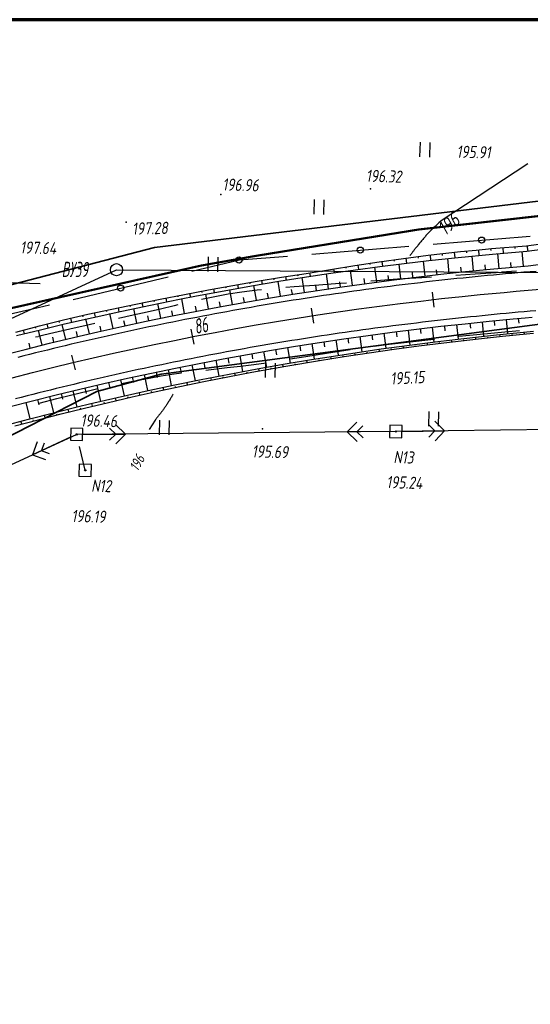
# Paper-space layout 'Лист1' of a CAD drawing. Header units: millimetres. Extents: x -631 to 411, y -3 to 286.
# Tile 7 of 12: x -193 to -109, y 125 to 286. Entities that reach past the tile are written whole.
import ezdxf

# ---------------------------------------------------------------- set-up
doc = ezdxf.new("R2010")
doc.units = ezdxf.units.MM
doc.linetypes.add('CONTI', pattern=[0])
for name, color, linetype, lineweight in [('10', 1, 'Continuous', 35), ('КОПИЯ_ОСЬ_13_ОТКОСЫ', 7, 'Continuous', 30), ('КОПИЯ_ОСЬ_ГРАНИЦЫ_ПОЛОС', 7, 'Continuous', 30), ('ОСЬ_ВЕРХ_ПОКРЫТИЯ_ГРАНИЦЫ_ПОЛОС', 7, 'Continuous', 30), ('ОСЬ_ВЕРХ_ПОКРЫТИЯ_ОСЬ', 1, 'Continuous', 30)]:
    doc.layers.add(name, color=color, linetype=linetype, lineweight=lineweight)
for name, color, linetype in [('_Оформление', 7, 'Continuous'), ('_Ростелеком', 6, 'Continuous'), ('GOR_BDEFAULT', 212, 'CONTI'), ('NAD_MDEFAULT', 7, 'CONTI'), ('PI_OTDEFAULT', 172, 'CONTI'), ('PI_TTDEFAULT', 5, 'CONTI'), ('PLN_O', 7, 'CONTI'), ('SIT_LDEFAULT', 7, 'CONTI'), ('USLZNDEFAULT', 7, 'CONTI'), ('ZAPSKDEFAULT', 7, 'CONTI'), ('КОПИЯ_ОСЬ_ТАНГЕНСЫ', 1, 'Continuous'), ('ОСЬ_ВЕРХ_ПОКРЫТИЯ_ПИКЕТЫ', 1, 'Continuous')]:
    doc.layers.add(name, color=color, linetype=linetype)
doc.styles.add('eskd', font='isocpeur.ttf', dxfattribs={"width": 1.2, "height": 2})
doc.styles.add('SHRFT', font='isocpeui.ttf')
doc.styles.get("Standard").update_dxf_attribs({"font": 'isocpeui.ttf'})
doc.linetypes.add('Связь', pattern='A,12.5,[130,ltypeshp.shx,S=1,R=-30,X=0,Y=0.9],1,[130,ltypeshp.shx,S=1,R=-30,X=0,Y=0.9],1,[130,ltypeshp.shx,S=1,R=-30,X=0,Y=0.9],4.5', length=19)

# ---------------------------------------------------------------- blocks, each defined once
blk = doc.blocks.new('BL_2011')
at = {"color": 0}
for p, q in [((0, 0), (0, 2.4)), ((1.6, 0), (1.6, 2.4))]:
    blk.add_line(p, q, dxfattribs=at)
blk = doc.blocks.new('BL_27')
at = {"color": 0}
for p, q in [((1, 1), (-1, 1)), ((-1, 1), (-1, -1)), ((1, -1), (1, 1)), ((-1, -1), (1, -1))]:
    blk.add_line(p, q, dxfattribs=at)
blk.add_circle((0, 0), 0.1, dxfattribs=at)

psp = doc.layouts.new('Лист1')

# ---------------------------------------------------------------- linework, layer by layer
at = {"layer": '10'}
for points in [[(-92.37, 258.43), (-170.38, 249.03), (-226.68, 234.41), (-242.31, 227.91), (-240.32, 222.54), (-285.42, 203.07), (-319.07, 188.56), (-323.09, 192.71), (-345.73, 183.06), (-454.27, 132.44), (-502.54, 98.35), (-496.17, 91.76), (-522.51, 73.93), (-531.79, 66.03), (-540.25, 58.84), (-582.85, 36.58), (-595.47, 25.73), (-599.68, 15.14)], [(358.59, 198.79), (260.03, 220.95), (172.12, 231.93), (84.45, 235.37), (-3.92, 238.51), (-96.69, 237.8), (-169.26, 228.22), (-179.86, 225.38), (-179.86, 225.38), (-219.76, 204.92), (-333.48, 155.76), (-439.31, 106.41), (-511.15, 56.46), (-555.55, 25.63), (-567.6, 12.84)], [(-567.6, 12.84), (-555.55, 25.63), (-511.15, 56.46), (-439.31, 106.41), (-333.48, 155.76), (-219.76, 204.92), (-179.86, 225.38), (-179.86, 225.38), (-169.26, 228.22), (-96.69, 237.8), (-3.92, 238.51), (84.45, 235.37), (172.12, 231.93), (260.03, 220.95), (358.59, 198.79)]]:
    psp.add_lwpolyline(points, dxfattribs=at)
at = {"layer": '_Оформление', "lineweight": 70, "ltscale": 200}
psp.add_lwpolyline([(409.25, 286.47), (-630.97, 286.47), (-630.97, 0.59), (409.25, 0.59)], close=True, dxfattribs=at)
at = {"layer": '_Ростелеком', "color": 5, "linetype": 'Связь', "const_width": 0.35}
psp.add_lwpolyline([(-104.02, 254.56), (-126.94, 251.99), (-153.92, 247.62), (-162.7, 246.06), (-198.28, 238.08), (-198.28, 238.08), (-240.32, 222.54), (-281.7, 204.68), (-319.07, 188.56), (-367.97, 169.88), (-391.2, 158.85), (-418.54, 146.96), (-437.37, 136.31), (-458.85, 122.81), (-496.17, 91.76), (-525.48, 71.05), (-540.25, 58.84)], dxfattribs=at)
at = {"layer": 'GOR_BDEFAULT', "color": 212, "elevation": 196, "flags": 128}
for points in [[(-109.01, 262.76), (-123.25, 253.4), (-123.63, 253.06), (-123.95, 252.76), (-124.25, 252.49), (-124.51, 252.26), (-124.73, 252.03), (-124.94, 251.84), (-125.12, 251.67), (-125.27, 251.5), (-125.42, 251.36), (-125.54, 251.23), (-125.65, 251.09), (-125.76, 250.98), (-125.86, 250.85), (-125.96, 250.74), (-126.06, 250.61), (-126.17, 250.49), (-126.27, 250.36), (-126.38, 250.24), (-126.49, 250.1), (-126.59, 249.98), (-126.7, 249.84), (-126.8, 249.72), (-126.91, 249.58), (-127.02, 249.46), (-127.12, 249.33), (-127.22, 249.21), (-127.32, 249.09), (-127.41, 248.97), (-127.51, 248.86), (-127.59, 248.75), (-127.68, 248.64), (-127.76, 248.54), (-127.83, 248.45), (-127.91, 248.35), (-127.97, 248.27), (-128.03, 248.18), (-128.09, 248.11), (-128.15, 248.03), (-128.2, 247.96), (-128.25, 247.9), (-128.29, 247.84), (-128.33, 247.79), (-128.37, 247.74), (-128.4, 247.7)], [(-167.32, 224.94), (-167.37, 224.86), (-167.41, 224.77), (-167.47, 224.67), (-167.54, 224.57), (-167.6, 224.45), (-167.67, 224.34), (-167.74, 224.21), (-167.82, 224.09), (-167.9, 223.96), (-167.97, 223.82), (-168.05, 223.7), (-168.13, 223.57), (-168.21, 223.43), (-168.29, 223.3), (-168.38, 223.18), (-168.46, 223.06), (-168.53, 222.93), (-168.61, 222.82), (-168.69, 222.71), (-168.77, 222.61), (-168.84, 222.5), (-168.91, 222.4), (-168.99, 222.3), (-169.05, 222.2), (-169.13, 222.11), (-169.2, 222.03), (-169.27, 221.93), (-169.34, 221.85), (-169.39, 221.76), (-169.46, 221.69), (-169.53, 221.6), (-169.59, 221.53), (-169.64, 221.45), (-169.71, 221.38), (-169.76, 221.3), (-169.82, 221.23), (-169.88, 221.16), (-169.93, 221.1), (-169.98, 221.03), (-170.03, 220.96), (-170.08, 220.89), (-170.13, 220.83), (-170.18, 220.77), (-170.23, 220.71), (-170.28, 220.65), (-171.25, 219.13)]]:
    psp.add_lwpolyline(points, dxfattribs=at)
at = {"layer": 'NAD_MDEFAULT', "color": 0}
psp.add_line((-207.55, 243.64), (-189.18, 243.13), dxfattribs=at)
at = {"layer": 'PI_TTDEFAULT', "color": 5}
for p in [(-159.49, 257.73, 196.96), (-134.88, 258.68, 196.32), (-175.04, 253.18, 197.28), (-152.64, 219.22, 195.69), (-130.7, 218.78, 195.24), (-183.15, 218.31, 196.46), (-181.75, 212.41, 196.19)]:
    psp.add_point(p, dxfattribs=at)
at = {"layer": 'PLN_O'}
for p, q in [((-124.58, 249.6), (-108.64, 250.9)), ((-144.52, 247.96), (-128.57, 249.26)), ((-156.38, 246.99), (-148.5, 247.63)), ((-164.25, 245.13), (-156.38, 246.99)), ((-183.71, 240.51), (-168.14, 244.2)), ((-189.46, 239.16), (-187.6, 239.59)), ((-203.2, 236.05), (-189.46, 239.16))]:
    psp.add_line(p, q, dxfattribs=at)
for centre in [(-116.62, 250.25), (-136.55, 248.61), (-156.47, 246.97), (-175.93, 242.35)]:
    psp.add_circle(centre, 0.5, dxfattribs=at)
at = {"layer": 'SIT_LDEFAULT', "color": 7}
for p, q in [((-117.67, 244.65), (-120.85, 244.44)), ((-113.36, 244.94), (-117.67, 244.65)), ((-110.88, 245.12), (-113.35, 244.95)), ((-144.05, 242.8), (-147.43, 242.55)), ((-140.61, 243.06), (-144.05, 242.8)), ((-138.8, 243.19), (-140.61, 243.06)), ((-133.93, 243.54), (-134.81, 243.48)), ((-130.44, 243.8), (-133.93, 243.54)), ((-126.43, 244.06), (-130.44, 243.8)), ((-124.84, 244.17), (-126.43, 244.06)), ((-158.24, 241.34), (-160.47, 240.92)), ((-156, 241.69), (-158.24, 241.34)), ((-153.51, 241.99), (-156, 241.69)), ((-152.77, 242.06), (-153.51, 241.99)), ((-147.42, 242.55), (-148.78, 242.44)), ((-166.53, 239.58), (-167.14, 239.43)), ((-160.47, 240.92), (-162.63, 240.47)), ((-173.88, 237.91), (-176.28, 237.38)), ((-171.57, 238.42), (-173.88, 237.91)), ((-169.36, 238.91), (-171.57, 238.42)), ((-167.14, 239.43), (-169.36, 238.91)), ((-180.19, 236.52), (-181.58, 236.2)), ((-186.91, 234.98), (-189.51, 234.38)), ((-184.26, 235.59), (-186.91, 234.98)), ((-181.58, 236.2), (-184.26, 235.59)), ((-120.33, 234.43), (-116.27, 234.85)), ((-116.27, 234.84), (-112.21, 235.23)), ((-112.21, 235.23), (-110.38, 235.39)), ((-189.51, 234.37), (-189.93, 234.27)), ((-134.25, 232.82), (-131.78, 233.14)), ((-131.78, 233.14), (-128.33, 233.55)), ((-128.33, 233.55), (-124.49, 233.98)), ((-124.49, 233.98), (-124.3, 234)), ((-145.51, 231.13), (-142.08, 231.67)), ((-142.08, 231.67), (-138.57, 232.21)), ((-138.57, 232.21), (-138.2, 232.26)), ((-154.06, 229.81), (-152.03, 230.1)), ((-148.07, 230.73), (-145.51, 231.13)), ((-169.3, 227.92), (-167.13, 228.27)), ((-167.13, 228.27), (-165.93, 228.43)), ((-161.95, 228.89), (-160.6, 229.03)), ((-160.6, 229.04), (-158.42, 229.28)), ((-158.42, 229.28), (-156.24, 229.53)), ((-156.24, 229.53), (-154.06, 229.81)), ((-175.78, 226.67), (-173.91, 227.06)), ((-173.91, 227.06), (-171.54, 227.51)), ((-171.54, 227.51), (-169.3, 227.92)), ((-183.94, 224.83), (-181.42, 225.42)), ((-181.42, 225.43), (-179.68, 225.83)), ((-189.4, 223.44), (-189.33, 223.46)), ((-189.32, 223.45), (-186.4, 224.22)), ((-186.4, 224.22), (-183.94, 224.83)), ((-137.11, 220.33), (-138.7, 218.71)), ((-122.69, 218.89), (-124.32, 220.47)), ((-130.7, 218.78), (-183.15, 218.31)), ((-177.76, 219.35), (-176.75, 218.36)), ((-175.15, 218.37), (-176.77, 219.96)), ((-131.7, 218.78), (-138.7, 218.71)), ((-138.7, 218.71), (-137.08, 217.12)), ((-137.1, 218.73), (-136.11, 219.73)), ((-136.09, 217.74), (-137.1, 218.73)), ((-77.9, 219.5), (-130.7, 218.78)), ((-129.7, 218.8), (-122.69, 218.89)), ((-125.3, 219.86), (-124.29, 218.87)), ((-124.29, 218.87), (-125.28, 217.86)), ((-124.27, 217.26), (-122.69, 218.89)), ((-183.15, 218.31), (-240.65, 191.77)), ((-184.06, 217.89), (-190.41, 214.95)), ((-189.64, 217.08), (-190.41, 214.95)), ((-188.96, 215.62), (-188.47, 216.95)), ((-183.14, 218.25), (-183.15, 218.31)), ((-182.15, 218.31), (-175.15, 218.37)), ((-176.75, 218.36), (-177.74, 217.35)), ((-176.74, 216.76), (-175.15, 218.37)), ((-187.64, 215.13), (-188.96, 215.62)), ((-181.75, 212.41), (-182.68, 216.3)), ((-190.41, 214.95), (-188.3, 214.17))]:
    psp.add_line(p, q, dxfattribs=at)
at = {"layer": 'КОПИЯ_ОСЬ_13_ОТКОСЫ'}
for points in [[(-193.17, 235.14), (-189.24, 236.16), (-185.31, 237.15), (-181.35, 238.05), (-177.39, 238.91), (-173.41, 239.74), (-169.44, 240.55), (-165.45, 241.32), (-161.47, 242.07), (-157.48, 242.8), (-153.48, 243.49), (-149.48, 244.15), (-145.47, 244.77), (-141.47, 245.44), (-137.46, 246.07), (-133.44, 246.67), (-129.43, 247.24), (-125.4, 247.77), (-120.06, 248.35), (-117.53, 248.61), (-115.01, 248.84), (-109.25, 249.33), (-107.24, 249.6)], [(-109.17, 249.34), (-109.04, 248.43)], [(-193.02, 234.54), (-189.08, 235.52), (-185.14, 236.47), (-180.44, 237.55), (-175.73, 238.58), (-171.01, 239.57), (-166.28, 240.52), (-163.44, 241.07), (-158.94, 241.92), (-154.43, 242.72), (-149.91, 243.49), (-145.38, 244.21), (-141.38, 244.81), (-137.36, 245.38), (-133.35, 245.91), (-129.33, 246.42), (-125.3, 246.89), (-120.47, 247.41), (-114.83, 247.94), (-109.18, 248.41), (-106.67, 248.73)], [(-193.02, 234.54), (-189.08, 235.52), (-185.14, 236.47), (-180.44, 237.55), (-175.73, 238.58), (-171.01, 239.57), (-166.28, 240.52), (-163.44, 241.07), (-158.94, 241.92), (-154.43, 242.72), (-149.91, 243.49), (-145.38, 244.21), (-141.38, 244.81), (-137.36, 245.38), (-133.35, 245.91), (-129.33, 246.42), (-125.3, 246.89), (-120.47, 247.41), (-114.83, 247.94), (-109.18, 248.41), (-106.67, 248.73)], [(-125.09, 247.81), (-124.99, 246.92)], [(-123.1, 248.02), (-123.07, 247.73)], [(-121.11, 248.24), (-121.02, 247.35)], [(-119.13, 248.45), (-119.1, 248.15)], [(-117.95, 245.19), (-118.19, 247.63)], [(-117.13, 248.64), (-117.05, 247.73)], [(-115.14, 248.83), (-115.12, 248.53)], [(-113.72, 245.59), (-113.94, 248.02)], [(-113.15, 249), (-113.07, 248.09)], [(-111.16, 249.17), (-111.13, 248.87)], [(-109.74, 245.94), (-109.95, 248.35)], [(-195.57, 231.28), (-191.62, 232.29), (-187.65, 233.28), (-183.68, 234.23), (-179.7, 235.15), (-175.71, 236.04), (-171.72, 236.9), (-167.72, 237.72), (-163.71, 238.51), (-159.69, 239.27), (-155.67, 240), (-151.65, 240.69), (-147.62, 241.35), (-143.58, 241.98), (-139.54, 242.57), (-135.49, 243.14), (-131.44, 243.67), (-127.39, 244.17), (-123.33, 244.63), (-119.27, 245.06), (-115.2, 245.46), (-108.98, 246.01), (-105.23, 246.49)], [(-136.98, 246.14), (-136.87, 245.45)], [(-135, 246.44), (-134.96, 246.21)], [(-133.02, 246.73), (-132.91, 245.97)], [(-131.04, 247.01), (-131, 246.76)], [(-129.88, 243.86), (-130.18, 246.31)], [(-129.06, 247.29), (-128.95, 246.46)], [(-127.08, 247.55), (-127.04, 247.28)], [(-125.91, 244.34), (-126.19, 246.79)], [(-121.93, 244.78), (-122.19, 247.22)], [(-115.96, 245.39), (-116.04, 246.2)], [(-111.73, 245.77), (-111.8, 246.57)], [(-146.85, 244.56), (-146.82, 244.37)], [(-144.87, 244.87), (-144.78, 244.3)], [(-142.9, 245.2), (-142.87, 245.01)], [(-141.77, 242.25), (-142.13, 244.7)], [(-140.93, 245.52), (-140.83, 244.89)], [(-138.95, 245.84), (-138.92, 245.63)], [(-137.81, 242.82), (-138.15, 245.27)], [(-133.84, 243.36), (-134.17, 245.81)], [(-131.86, 243.61), (-131.97, 244.43)], [(-127.89, 244.11), (-127.99, 244.92)], [(-123.92, 244.56), (-124.01, 245.38)], [(-119.94, 244.99), (-120.03, 245.81)], [(-156.72, 242.93), (-156.61, 242.34)], [(-154.75, 243.27), (-154.71, 243.07)], [(-153.62, 240.36), (-154.04, 242.79)], [(-152.77, 243.61), (-152.68, 243.02)], [(-150.8, 243.93), (-150.77, 243.74)], [(-149.67, 241.02), (-150.07, 243.46)], [(-148.83, 244.25), (-148.74, 243.68)], [(-145.72, 241.65), (-146.1, 244.1)], [(-143.75, 241.95), (-143.87, 242.77)], [(-139.79, 242.54), (-139.91, 243.36)], [(-135.83, 243.09), (-135.94, 243.91)], [(-164.59, 241.48), (-164.47, 240.87)], [(-162.62, 241.86), (-162.58, 241.65)], [(-161.49, 238.94), (-161.95, 241.36)], [(-160.65, 242.22), (-160.54, 241.62)], [(-158.69, 242.58), (-158.65, 242.38)], [(-157.56, 239.66), (-157.99, 242.09)], [(-151.65, 240.69), (-151.78, 241.5)], [(-147.7, 241.34), (-147.83, 242.15)], [(-174.4, 239.54), (-174.35, 239.32)], [(-172.44, 239.94), (-172.31, 239.31)], [(-170.48, 240.34), (-170.43, 240.13)], [(-169.34, 237.39), (-169.84, 239.81)], [(-168.51, 240.73), (-168.39, 240.1)], [(-166.55, 241.11), (-166.51, 240.9)], [(-165.42, 238.18), (-165.89, 240.59)], [(-159.52, 239.3), (-159.67, 240.11)], [(-155.59, 240.01), (-155.73, 240.82)], [(-180.26, 238.29), (-180.12, 237.62)], [(-178.31, 238.71), (-178.26, 238.49)], [(-177.16, 235.72), (-177.7, 238.16)], [(-176.35, 239.13), (-176.22, 238.48)], [(-173.25, 236.57), (-173.77, 239)], [(-167.38, 237.79), (-167.54, 238.6)], [(-163.45, 238.56), (-163.61, 239.37)], [(-194.31, 222.82), (-190.43, 223.83), (-186.53, 224.8), (-182.63, 225.75), (-178.72, 226.66), (-174.8, 227.54), (-170.88, 228.39), (-166.94, 229.21), (-163.01, 229.99), (-159.06, 230.74), (-155.11, 231.47), (-151.16, 232.15), (-147.2, 232.81), (-143.23, 233.44), (-139.26, 234.03), (-135.28, 234.59), (-131.3, 235.12), (-127.32, 235.61), (-123.33, 236.08), (-119.34, 236.51), (-115.39, 236.92), (-111.44, 237.3), (-109.47, 237.48), (-108.28, 237.59)], [(-188.05, 236.46), (-187.89, 235.81)], [(-186.11, 236.95), (-186.06, 236.73)], [(-184.96, 233.93), (-185.54, 236.37)], [(-184.17, 237.41), (-184.01, 236.73)], [(-182.22, 237.85), (-182.16, 237.63)], [(-181.06, 234.84), (-181.63, 237.28)], [(-175.21, 236.15), (-175.39, 236.96)], [(-171.3, 236.98), (-171.47, 237.79)], [(-120.74, 236.36), (-120.49, 233.96)], [(-118.54, 236.59), (-118.45, 235.79)], [(-116.55, 236.8), (-116.31, 234.42)], [(-114.56, 237), (-114.48, 236.21)], [(-112.57, 237.2), (-112.35, 234.84)], [(-110.58, 237.38), (-110.51, 236.6)], [(-195.16, 219.74), (-191.07, 220.82), (-186.98, 221.87), (-182.88, 222.87), (-181.06, 223.31), (-176.49, 224.38), (-171.91, 225.41), (-167.32, 226.39), (-162.72, 227.33), (-158.11, 228.23), (-153.5, 229.09), (-148.87, 229.9), (-144.24, 230.67), (-142.39, 230.97), (-137.75, 231.68), (-133.1, 232.36), (-128.45, 232.98), (-123.79, 233.57), (-121.91, 233.79), (-120.03, 234.01), (-116.64, 234.39), (-114.18, 234.65), (-108.09, 235.26)], [(-195.16, 219.74), (-191.07, 220.82), (-186.98, 221.87), (-182.88, 222.87), (-181.06, 223.31), (-176.49, 224.38), (-171.91, 225.41), (-167.32, 226.39), (-162.72, 227.33), (-158.11, 228.23), (-153.5, 229.09), (-148.87, 229.9), (-144.24, 230.67), (-142.39, 230.97), (-137.75, 231.68), (-133.1, 232.36), (-128.45, 232.98), (-123.79, 233.57), (-121.91, 233.79), (-120.03, 234.01), (-116.64, 234.39), (-114.18, 234.65), (-108.09, 235.26)], [(-193.3, 219.71), (-189.5, 220.71), (-185.68, 221.68), (-181.85, 222.61), (-177.95, 223.56), (-174.03, 224.47), (-170.11, 225.34), (-166.18, 226.19), (-162.24, 227.01), (-158.3, 227.79), (-154.35, 228.54), (-148.81, 229.53), (-143.26, 230.47), (-139.18, 231.12), (-135.1, 231.73), (-131.01, 232.31), (-126.91, 232.86), (-122.81, 233.37), (-117.1, 234.04), (-116.12, 234.14), (-114.16, 234.36), (-113.17, 234.46), (-109.25, 234.86), (-108.07, 234.97)], [(-191.93, 235.47), (-191.77, 234.85)], [(-189.99, 235.97), (-189.94, 235.76)], [(-188.85, 232.99), (-189.45, 235.43)], [(-183.01, 234.39), (-183.2, 235.2)], [(-179.11, 235.28), (-179.3, 236.1)], [(-134.64, 234.68), (-134.53, 233.84)], [(-132.66, 234.94), (-132.33, 232.46)], [(-130.68, 235.2), (-130.57, 234.37)], [(-128.69, 235.45), (-128.39, 232.99)], [(-126.71, 235.69), (-126.61, 234.87)], [(-124.72, 235.92), (-124.44, 233.49)], [(-122.73, 236.14), (-122.64, 235.33)], [(-113.57, 234.42), (-113.6, 234.71)], [(-111.58, 234.63), (-111.59, 234.72)], [(-109.59, 234.83), (-109.62, 235.11)], [(-190.79, 232.5), (-190.99, 233.32)], [(-186.9, 233.46), (-187.1, 234.28)], [(-144.54, 233.23), (-144.14, 230.69)], [(-142.56, 233.54), (-142.43, 232.69)], [(-140.58, 233.84), (-140.21, 231.31)], [(-138.6, 234.12), (-138.48, 233.28)], [(-136.62, 234.4), (-136.27, 231.9)], [(-125.49, 233.04), (-125.53, 233.35)], [(-123.51, 233.29), (-123.52, 233.39)], [(-121.52, 233.52), (-121.56, 233.83)], [(-119.53, 233.75), (-119.55, 233.86)], [(-117.55, 233.99), (-117.58, 234.28)], [(-115.56, 234.2), (-115.57, 234.3)], [(-154.4, 231.59), (-154.25, 230.73)], [(-152.43, 231.94), (-151.99, 229.36)], [(-150.46, 232.27), (-150.31, 231.41)], [(-148.49, 232.6), (-148.06, 230.04)], [(-146.51, 232.92), (-146.37, 232.07)], [(-137.38, 231.39), (-137.43, 231.73)], [(-135.4, 231.69), (-135.42, 231.8)], [(-133.42, 231.97), (-133.47, 232.3)], [(-131.44, 232.25), (-131.46, 232.36)], [(-129.46, 232.52), (-129.5, 232.84)], [(-127.48, 232.79), (-127.49, 232.89)], [(-162.27, 230.14), (-162.1, 229.26)], [(-160.3, 230.51), (-159.81, 227.9)], [(-158.34, 230.88), (-158.18, 230.01)], [(-156.37, 231.24), (-155.9, 228.64)], [(-149.22, 229.46), (-149.29, 229.83)], [(-147.25, 229.8), (-147.27, 229.93)], [(-145.28, 230.14), (-145.34, 230.49)], [(-143.31, 230.46), (-143.32, 230.58)], [(-141.33, 230.78), (-141.39, 231.13)], [(-139.35, 231.09), (-139.37, 231.2)], [(-170.11, 228.55), (-169.92, 227.67)], [(-168.15, 228.96), (-167.61, 226.33)], [(-166.19, 229.36), (-166.01, 228.48)], [(-164.23, 229.75), (-163.71, 227.13)], [(-157.09, 228.02), (-157.17, 228.41)], [(-155.13, 228.39), (-155.15, 228.52)], [(-153.16, 228.76), (-153.23, 229.13)], [(-151.19, 229.11), (-151.21, 229.24)], [(-177.92, 226.84), (-177.72, 225.96)], [(-175.97, 227.28), (-175.38, 224.63)], [(-174.02, 227.71), (-173.83, 226.83)], [(-172.06, 228.14), (-171.5, 225.5)], [(-164.94, 226.45), (-165.02, 226.86)], [(-162.98, 226.86), (-163.01, 226.99)], [(-161.02, 227.25), (-161.1, 227.65)], [(-159.06, 227.64), (-159.08, 227.77)], [(-185.71, 225.01), (-185.49, 224.12)], [(-183.77, 225.48), (-183.13, 222.81)], [(-181.82, 225.94), (-181.61, 225.05)], [(-179.87, 226.39), (-179.26, 223.74)], [(-172.76, 224.76), (-172.86, 225.2)], [(-170.81, 225.19), (-170.84, 225.34)], [(-168.85, 225.62), (-168.94, 226.04)], [(-166.9, 226.04), (-166.93, 226.18)], [(-191.53, 223.55), (-190.84, 220.88)], [(-189.59, 224.04), (-189.37, 223.15)], [(-187.65, 224.53), (-186.99, 221.86)], [(-180.55, 222.93), (-180.66, 223.41)], [(-178.6, 223.4), (-178.64, 223.56)], [(-176.66, 223.86), (-176.76, 224.32)], [(-174.71, 224.31), (-174.74, 224.46)], [(-184.43, 221.98), (-184.55, 222.47)], [(-182.49, 222.46), (-182.53, 222.62)], [(-192.18, 220), (-192.32, 220.5)], [(-190.25, 220.51), (-190.29, 220.68)], [(-188.31, 221.01), (-188.44, 221.5)], [(-186.37, 221.5), (-186.42, 221.66)]]:
    psp.add_lwpolyline(points, dxfattribs=at)
at = {"layer": 'КОПИЯ_ОСЬ_ГРАНИЦЫ_ПОЛОС'}
psp.add_lwpolyline([(-107.66, 245.11), (-108.66, 245.03), (-109.67, 244.95), (-110.67, 244.86), (-111.67, 244.78), (-112.67, 244.69), (-113.67, 244.6), (-114.67, 244.51), (-115.67, 244.41), (-116.67, 244.31), (-117.67, 244.22), (-118.67, 244.12), (-119.67, 244.01), (-120.67, 243.91), (-121.67, 243.8), (-122.67, 243.7), (-123.67, 243.59), (-124.67, 243.47), (-125.67, 243.36), (-126.67, 243.24), (-127.66, 243.13), (-128.66, 243.01), (-129.66, 242.88), (-130.66, 242.76), (-131.65, 242.63), (-132.65, 242.51), (-133.65, 242.38), (-134.64, 242.24), (-135.64, 242.11), (-136.64, 241.97), (-137.63, 241.84), (-138.63, 241.7), (-139.62, 241.55), (-140.62, 241.41), (-141.61, 241.26), (-142.61, 241.12), (-143.6, 240.97), (-144.59, 240.81), (-145.59, 240.66), (-146.58, 240.51), (-147.57, 240.35), (-148.57, 240.19), (-149.56, 240.03), (-150.55, 239.86), (-151.54, 239.7), (-152.53, 239.53), (-153.52, 239.36), (-154.51, 239.19), (-155.5, 239.01), (-156.49, 238.84), (-157.48, 238.66), (-158.47, 238.48), (-159.46, 238.3), (-160.45, 238.12), (-161.44, 237.93), (-162.43, 237.74), (-163.41, 237.55), (-164.4, 237.36), (-165.39, 237.17), (-166.37, 236.97), (-167.36, 236.78), (-168.34, 236.58), (-169.33, 236.37), (-170.31, 236.17), (-171.3, 235.97), (-172.28, 235.76), (-173.26, 235.55), (-174.25, 235.34), (-175.23, 235.13), (-176.21, 234.91), (-177.19, 234.69), (-178.17, 234.47), (-179.15, 234.25), (-180.13, 234.03), (-181.11, 233.81), (-182.09, 233.58), (-183.07, 233.35), (-184.05, 233.12), (-185.03, 232.89), (-186.01, 232.65), (-186.98, 232.42), (-187.96, 232.18), (-188.93, 231.94), (-189.91, 231.69), (-190.89, 231.45), (-191.86, 231.2), (-192.83, 230.95)], dxfattribs=at)
at = {"layer": 'КОПИЯ_ОСЬ_ТАНГЕНСЫ'}
for p, q in [((-256.77, 208.38), (-176.6, 245.38)), ((-176.6, 245.38), (-64.5, 244.66))]:
    psp.add_line(p, q, dxfattribs=at)
psp.add_circle((-176.6, 245.38), 1, dxfattribs=at)
at = {"layer": 'ОСЬ_ВЕРХ_ПОКРЫТИЯ_ГРАНИЦЫ_ПОЛОС'}
for points in [[(-195.57, 231.28), (-191.62, 232.29), (-187.65, 233.28), (-183.68, 234.23), (-179.7, 235.15), (-175.71, 236.04), (-171.72, 236.9), (-167.72, 237.72), (-163.71, 238.51), (-159.69, 239.27), (-155.67, 240), (-151.65, 240.69), (-147.62, 241.35), (-143.58, 241.98), (-139.54, 242.57), (-135.49, 243.14), (-131.44, 243.67), (-127.39, 244.17), (-123.33, 244.63), (-119.27, 245.06), (-115.2, 245.46), (-108.98, 246.01), (-105.23, 246.49)], [(-107.68, 238.64), (-108.66, 238.56), (-109.64, 238.47), (-110.62, 238.38), (-111.6, 238.29), (-112.58, 238.2), (-113.56, 238.11), (-114.54, 238.01), (-115.52, 237.91), (-116.5, 237.81), (-117.48, 237.71), (-118.46, 237.61), (-119.44, 237.5), (-120.42, 237.4), (-121.4, 237.3), (-122.39, 237.19), (-123.37, 237.08), (-124.35, 236.97), (-125.33, 236.86), (-126.31, 236.74), (-127.29, 236.62), (-128.27, 236.51), (-129.25, 236.39), (-130.23, 236.26), (-131.21, 236.14), (-132.19, 236.01), (-133.17, 235.88), (-134.15, 235.75), (-135.13, 235.62), (-136.11, 235.49), (-137.08, 235.35), (-138.06, 235.21), (-139.04, 235.07), (-140.02, 234.93), (-140.99, 234.79), (-141.97, 234.64), (-142.95, 234.49), (-143.92, 234.34), (-144.9, 234.19), (-145.87, 234.04), (-146.85, 233.88), (-147.82, 233.72), (-148.8, 233.56), (-149.77, 233.4), (-150.75, 233.24), (-151.72, 233.07), (-152.69, 232.91), (-153.67, 232.74), (-154.64, 232.57), (-155.61, 232.39), (-156.58, 232.22), (-157.56, 232.04), (-158.53, 231.86), (-159.5, 231.68), (-160.47, 231.5), (-161.44, 231.31), (-162.41, 231.13), (-163.38, 230.94), (-164.35, 230.75), (-165.32, 230.56), (-166.28, 230.36), (-167.25, 230.16), (-168.22, 229.97), (-169.19, 229.77), (-170.15, 229.56), (-171.12, 229.36), (-172.09, 229.15), (-173.05, 228.95), (-174.02, 228.74), (-174.98, 228.53), (-175.94, 228.31), (-176.91, 228.1), (-177.87, 227.88), (-178.83, 227.66), (-179.8, 227.44), (-180.76, 227.22), (-181.72, 226.99), (-182.68, 226.76), (-183.64, 226.53), (-184.6, 226.3), (-185.56, 226.07), (-186.52, 225.84), (-187.48, 225.6), (-188.44, 225.36), (-189.4, 225.12), (-190.35, 224.88), (-191.31, 224.63), (-192.27, 224.39), (-193.22, 224.14)], [(-194.31, 222.82), (-190.43, 223.83), (-186.53, 224.8), (-182.63, 225.75), (-178.72, 226.66), (-174.8, 227.54), (-170.88, 228.39), (-166.94, 229.21), (-163.01, 229.99), (-159.06, 230.74), (-155.11, 231.47), (-151.16, 232.15), (-147.2, 232.81), (-143.23, 233.44), (-139.26, 234.03), (-135.28, 234.59), (-131.3, 235.12), (-127.32, 235.61), (-123.33, 236.08), (-119.34, 236.51), (-115.39, 236.92), (-111.44, 237.3), (-109.47, 237.48), (-108.28, 237.59)]]:
    psp.add_lwpolyline(points, dxfattribs=at)
at = {"layer": 'ОСЬ_ВЕРХ_ПОКРЫТИЯ_ОСЬ'}
psp.add_lwpolyline([(-226.51, 217.91, -0.054754), (-119.8, 240.99), (-119.8, 240.99), (-118.81, 241.09), (-116.84, 241.28), (-114.87, 241.47), (-112.89, 241.66), (-110.92, 241.83), (-108.94, 242), (-106.97, 242.16)], format="xyb", dxfattribs=at)
at = {"layer": 'ОСЬ_ВЕРХ_ПОКРЫТИЯ_ПИКЕТЫ'}
for p, q in [((-124.43, 239.22), (-124.71, 241.71)), ((-144.2, 236.58), (-144.59, 239.05)), ((-163.85, 233.14), (-164.33, 235.59)), ((-163.85, 233.14), (-164.33, 235.59)), ((-183.35, 228.92), (-183.93, 231.35))]:
    psp.add_line(p, q, dxfattribs=at)

# ---------------------------------------------------------------- block references
at = {"layer": 'USLZNDEFAULT', "color": 7, "rotation": 358.4120607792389}
for p in [(-183.15, 218.31), (-130.7, 218.78), (-181.75, 212.41)]:
    psp.add_blockref('BL_27', p, dxfattribs=at)
at = {"layer": 'ZAPSKDEFAULT', "color": 7, "rotation": 358.4120607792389}
for p in [(-126.74, 263.94), (-144.15, 254.52), (-161.57, 245.1), (-152.15, 227.68), (-125.31, 219.69), (-169.56, 218.26)]:
    psp.add_blockref('BL_2011', p, dxfattribs=at)

# ---------------------------------------------------------------- texts
at = {"layer": 'GOR_BDEFAULT', "color": 212, "style": 'SHRFT', "width": 0.75}
for height, rotation, p in [(2.362, 40.6819, (-122.6, 250.86, 196)), (1.722, 61.3062, (-173.09, 212.11, 196))]:
    psp.add_text('196', height=height, rotation=rotation, dxfattribs=at).set_placement(p)
at = {"layer": 'NAD_MDEFAULT', "color": 7, "style": 'eskd', "oblique": 10, "width": 0.8}
for s, p in [('N13', (-131.11, 213.6)), ('N12', (-180.78, 208.9))]:
    psp.add_text(s, height=2, rotation=358.1429, dxfattribs=at).set_placement(p)
at = {"layer": 'PI_OTDEFAULT', "color": 172, "style": 'eskd', "oblique": 10, "width": 0.8}
for s, rotation, p in [('195.91', 358.4121, (-120.74, 263.8)), ('196.32', 358.4121, (-135.63, 259.83)), ('196.96', 358.4121, (-159.22, 258.4)), ('197.28', 1.4121, (-174.02, 251.12)), ('197.64', 358.4121, (-192.47, 248.06)), ('195.15', 2.6733, (-131.54, 226.49)), ('196.46', 358.4121, (-182.53, 219.64)), ('195.69', 358.4121, (-154.38, 214.54)), ('195.24', 358.4121, (-132.28, 209.48)), ('196.19', 358.4121, (-184.02, 203.92))]:
    psp.add_text(s, height=2, rotation=rotation, dxfattribs=at).set_placement(p)
at = {"layer": 'КОПИЯ_ОСЬ_ТАНГЕНСЫ', "width": 0.6}
psp.add_text('ВУ39', height=2.5, rotation=359.6318, dxfattribs=at).set_placement((-185.61, 244.19))
at = {"layer": 'ОСЬ_ВЕРХ_ПОКРЫТИЯ_ПИКЕТЫ', "width": 0.6}
psp.add_text('86', height=2.5, rotation=11.0683, dxfattribs=at).set_placement((-163.58, 234.78))

doc.saveas('drawing.dxf')
